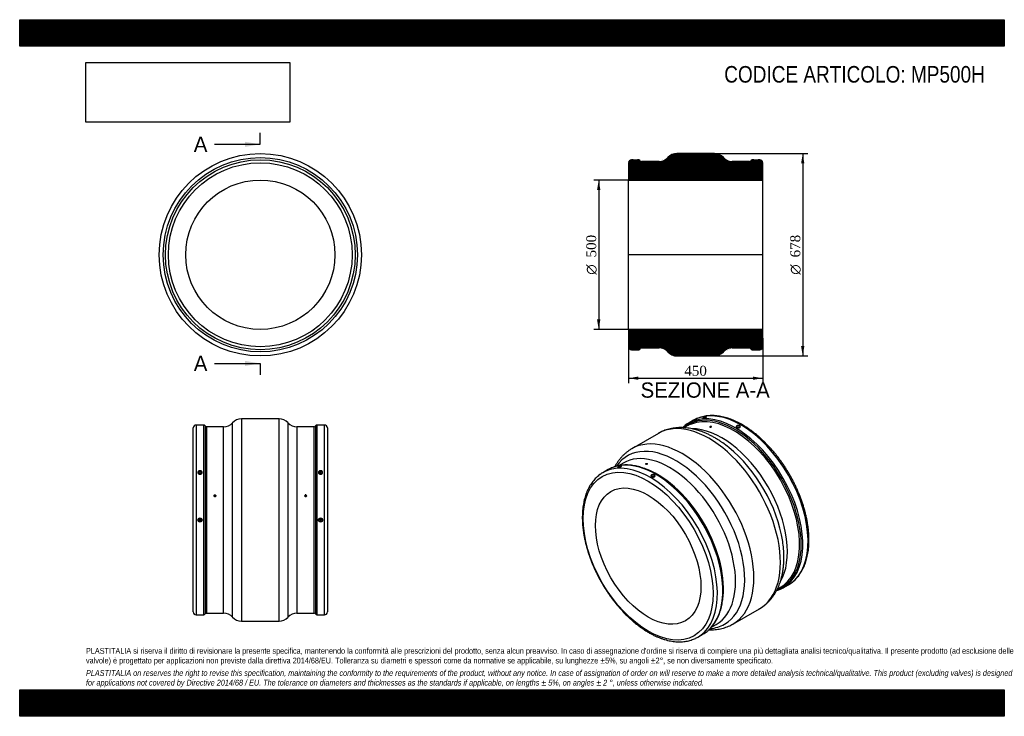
# Model space of a CAD drawing. Header units: millimetres. Extents: x 0 to 3300, y 0 to 2333.
import ezdxf
from ezdxf.enums import TextEntityAlignment as Align
from ezdxf.lldxf.tags import DXFTag

# ---------------------------------------------------------------- set-up
doc = ezdxf.new("R2010")
doc.units = ezdxf.units.MM
doc.header["$LTSCALE"] = 11.111111
for name, color, linetype in [('Default', 7, 'Continuous'), ('DV4_Default', 7, 'Continuous'), ('MP500H', 7, 'Continuous')]:
    doc.layers.add(name, color=color, linetype=linetype)
doc.styles.add('SEACAD_Solid_Edge_ANSI', font='seans.ttf')
doc.styles.add('SEACAD_Solid_Edge_ANSI1_Symbols', font='semeca1.ttf')
doc.styles.add('SEACAD_Times_New_Roman', font='times.ttf')
tags = doc.linetypes.add('CENTER2', pattern=[28.575, 19.05, -3.175, 3.175, -3.175]).pattern_tags.tags
tags[10:11] = [DXFTag(74, 4), DXFTag(75, 0), DXFTag(340, '0'), DXFTag(46, 0.0), DXFTag(50, 0.0), DXFTag(44, 0.0), DXFTag(45, 0.0)]
tags[8:9] = [DXFTag(74, 4), DXFTag(75, 0), DXFTag(340, '0'), DXFTag(46, 0.0), DXFTag(50, 0.0), DXFTag(44, 0.0), DXFTag(45, 0.0)]
tags[6:7] = [DXFTag(74, 4), DXFTag(75, 0), DXFTag(340, '0'), DXFTag(46, 0.0), DXFTag(50, 0.0), DXFTag(44, 0.0), DXFTag(45, 0.0)]
tags[4:5] = [DXFTag(74, 4), DXFTag(75, 0), DXFTag(340, '0'), DXFTag(46, 0.0), DXFTag(50, 0.0), DXFTag(44, 0.0), DXFTag(45, 0.0)]
doc.dimstyles.new('ANSImm', dxfattribs={"dimtxt": 33.333333, "dimasz": 33.333333, "dimexe": 16.666667, "dimexo": 0, "dimgap": 8.333333, "dimtad": 1, "dimdsep": 46, "dimtxsty": 'SEACAD_Times_New_Roman', "dimblk1": '_SE_FILLED', "dimblk2": '_SE_FILLED', "dimsah": 1, "dimcen": 16.666667, "dimazin": 0, "dimtfac": 0.85, "dimtdec": 3, "dimtofl": 0, "dimtmove": 0, "dimatfit": 3, "dimfxl": 1, "dimarcsym": 0})
picture_1 = doc.add_image_def('image1.jpg', size_in_pixel=(4302, 1260))

# ---------------------------------------------------------------- blocks, each defined once
blk = doc.blocks.new('SE')
at = {"layer": 'MP500H', "color": 7, "linetype": 'Continuous'}
for radius in [339, 325.5, 318, 308, 250]:
    blk.add_circle((806.4, 1546), radius, dxfattribs=at)
blk = doc.blocks.new('SE1')
at = {"layer": 'MP500H', "color": 7, "linetype": 'Continuous'}
for p, q in [((2258.5, 991.5), (2240.9, 981.3)), ((2237.4, 972.4), (2227.2, 966.5)), ((2312.9, 969.3), (2312.9, 968.8)), ((2318.8, 970), (2318.7, 970.5)), ((2406.3, 967.8), (2406.3, 966.6)), ((2410.3, 966.6), (2410.3, 967.8)), ((2140.5, 947.6), (2051.5, 896.2)), ((1972.7, 826.5), (1954.5, 816)), ((2022.7, 848.4), (2006.9, 839.3)), ((2097.9, 845.2), (2098, 844.7)), ((2103.9, 845.9), (2103.8, 846.4)), ((2120.7, 802.9), (2120.7, 801.7)), ((2124.7, 801.7), (2124.7, 802.9)), ((2539.2, 426.1), (2549.4, 432)), ((2558.9, 430.5), (2576.5, 440.7)), ((2390.5, 309.1), (2479.5, 360.4)), ((2318.8, 298.8), (2334.7, 308)), ((2272.5, 265.2), (2290.7, 275.7))]:
    blk.add_line(p, q, dxfattribs=at)
for centre, major_axis, start_param, end_param in [((2399.9, 705.9), (-159, 275.4), 3.224516, 6.194553), ((2417.5, 716.1), (159, -275.4), 0.043308, 3.099845), ((2310, 654), (169.5, -293.6), 0, 3.141593), ((2396.6, 704), (-157.5, 272.8), 3.044952, 6.283185), ((2393.4, 702.2), (156, -270.2), 0.08366, 3.056523), ((2417.5, 716.1), (159, -275.4), 3.099845, 3.141593), ((2396.6, 704), (-157.5, 272.8), 0, 0.09662), ((2399.9, 705.9), (-159, 275.4), 0, 0.087267), ((2393.4, 702.2), (156, -270.2), 3.056523, 3.141593), ((2399.9, 705.9), (-159, 275.4), 6.194553, 6.283185), ((2352.4, 678.5), (-156, 270.2), 3.459296, 5.966728), ((2221, 602.7), (-169.5, 293.6), 3.141475, 6.283185), ((2199.8, 590.4), (162.8, -281.9), 0, 3.406578), ((2178.7, 578.2), (156, -270.2), 0, 3.141593), ((2221, 602.7), (-169.5, 293.6), 0, 0.000496), ((2331.2, 666.2), (-162.8, 281.9), -0.982448, -0.895825), ((2331.2, 666.2), (-162.8, 281.9), 4.116795, 5.300737), ((2113.5, 540.6), (-159, 275.4), 3.186142, 6.238662), ((2131.7, 551.1), (159, -275.4), 0.085401, 3.051022), ((2131.7, 551.1), (159, -275.4), 3.051022, 3.141593), ((2138.2, 554.9), (-156, 270.2), 3.763236, 5.65484), ((2113.5, 540.6), (-159, 275.4), 0, 0.044525), ((2113.5, 540.6), (-159, 275.4), 6.238662, 6.283185), ((2331.2, 666.2), (-162.8, 281.9), 4.029571, 4.116795), ((2399.9, 705.9), (-159, 275.4), 3.056021, 3.224516), ((2393.4, 702.2), (156, -270.2), 0, 0.08366), ((2417.5, 716.1), (159, -275.4), 0, 0.043308), ((2199.8, 590.4), (162.8, -281.9), 6.018871, 6.283185), ((2113.5, 540.6), (-159, 275.4), 3.097054, 3.186142), ((2131.7, 551.1), (159, -275.4), 0, 0.085401)]:
    blk.add_ellipse(centre, major_axis=major_axis, ratio=0.57735, start_param=start_param, end_param=end_param, dxfattribs=at)
for centre, major_axis in [((2408.3, 967.8), (-2, 0)), ((2106.4, 536.5), (154, -266.7)), ((2106.4, 536.5), (125, -216.5)), ((2122.7, 802.9), (2, 0))]:
    blk.add_ellipse(centre, major_axis=major_axis, ratio=0.57735, dxfattribs=at)
for points, knots in [([(2422.5, 976.3), (2420.7, 977.3), (2416, 980), (2407.6, 984.4), (2398, 989), (2388.3, 993.1), (2378.6, 996.7), (2369, 999.8), (2359.5, 1002.4), (2350.1, 1004.4), (2340.8, 1005.9), (2331.7, 1006.9), (2322.7, 1007.3), (2313.8, 1007.2), (2305.2, 1006.6), (2296.8, 1005.4), (2288.6, 1003.6), (2280.7, 1001.4), (2272.9, 998.6), (2268.4, 996.5), (2265.7, 995.3)], [0, 0, 0, 0, 0.030436, 0.088113, 0.145805, 0.203493, 0.261168, 0.318812, 0.376411, 0.433942, 0.491382, 0.548706, 0.605889, 0.662907, 0.71974, 0.776375, 0.83281, 0.889051, 0.945119, 1, 1, 1, 1]), ([(2291, 997.7), (2290.4, 997.7), (2289.5, 997.7), (2289.2, 998.2), (2289.9, 999), (2291.5, 1000.1), (2293.8, 1001.3), (2296.4, 1002.3), (2298.9, 1003.1), (2301, 1003.5), (2302.3, 1003.4), (2302.6, 1002.9), (2301.9, 1002), (2300.3, 1000.9), (2298.1, 999.8), (2295.4, 998.7), (2292.9, 998), (2291.5, 997.8), (2291, 997.7)], [0, 0, 0, 0, 0.062516, 0.125035, 0.18753, 0.249998, 0.312467, 0.374964, 0.437475, 0.499997, 0.56252, 0.625036, 0.687527, 0.75, 0.812478, 0.874966, 0.937483, 1, 1, 1, 1]), ([(2301.8, 1001.9), (2301.7, 1002), (2301.5, 1002.1), (2300.6, 1002.2), (2298.9, 1001.9), (2296.7, 1001.2), (2294.4, 1000.2), (2292.5, 999.3), (2291.2, 998.4), (2290.7, 997.9), (2290.7, 997.7)], [0.4127361, 0.4127361, 0.4127361, 0.4127361, 0.4460422, 0.5000022, 0.5539514, 0.6247888, 0.695814, 0.7499993, 0.8041771, 0.8752096, 0.8752096, 0.8752096, 0.8752096]), ([(2356.3, 915.9), (2353.6, 917.8), (2348.1, 921.6), (2338.5, 927.8), (2328.1, 933.9), (2317.6, 939.6), (2307.1, 944.8), (2296.5, 949.5), (2286, 953.7), (2275.4, 957.3), (2264.9, 960.3), (2254.4, 962.8), (2244, 964.8), (2233.8, 966.1), (2223.7, 966.9), (2213.7, 967.1), (2203.9, 966.7), (2194.3, 965.7), (2185, 964.2), (2175.9, 962.1), (2167, 959.6), (2158.4, 956.4), (2150.2, 952.8), (2144.1, 949.7), (2141.2, 947.9), (2140.5, 947.6)], [0, 0, 0, 0, 0.034346, 0.081505, 0.128711, 0.175952, 0.223202, 0.27043, 0.3176, 0.364669, 0.411588, 0.458304, 0.50476, 0.550901, 0.596679, 0.642053, 0.687, 0.731508, 0.775585, 0.819255, 0.862557, 0.905544, 0.948279, 0.990834, 1, 1, 1, 1]), ([(2227.2, 971.9), (2226.6, 971.4), (2224.6, 969.9), (2222.6, 968.2), (2221.2, 966.9)], [0, 0, 0, 0, 0.00516478, 0.01824248, 0.01824248, 0.01824248, 0.01824248]), ([(2313.7, 968.6), (2313.1, 968.8), (2312.8, 969.1), (2312.9, 969.7), (2313.2, 970.1), (2314.3, 970.7), (2315.1, 971), (2316.6, 971.2), (2317.4, 971.2), (2318.4, 971), (2318.8, 970.7), (2318.7, 970), (2318.4, 969.6), (2317.3, 969), (2316.5, 968.7), (2315, 968.5), (2314.2, 968.5), (2313.7, 968.6)], [0, 0, 0, 0, 0.125, 0.125, 0.25, 0.25, 0.375, 0.375, 0.5, 0.5, 0.625, 0.625, 0.75, 0.75, 0.875, 0.875, 1, 1, 1, 1]), ([(2318.8, 970), (2318.8, 970), (2318.8, 969.9), (2318.8, 969.6), (2318.5, 969.2), (2317.4, 968.5), (2316.6, 968.3), (2315.1, 968), (2314.3, 968.1), (2313.8, 968.2)], [0.6094339, 0.6094339, 0.6094339, 0.6094339, 0.625, 0.625, 0.75, 0.75, 0.875, 0.875, 1, 1, 1, 1]), ([(2413.3, 973.3), (2413.9, 972.9), (2415, 972), (2415.5, 970.4), (2415, 968.8), (2413.4, 967.4), (2411.1, 966.6), (2408.3, 966.3), (2405.6, 966.6), (2404, 967.2), (2402.7, 968), (2401.7, 968.9), (2401.2, 970.4), (2401.7, 972), (2403.3, 973.3), (2405.6, 974.2), (2408.3, 974.6), (2411.1, 974.3), (2412.6, 973.7), (2413.3, 973.3)], [0, 0, 0, 0, 0.062516, 0.125035, 0.18753, 0.249998, 0.312467, 0.374964, 0.437475, 0.499997, 0.5, 0.562533, 0.625047, 0.687536, 0.750008, 0.812484, 0.87497, 0.937485, 1, 1, 1, 1]), ([(2412.6, 972.1), (2412.1, 972.4), (2410.8, 972.9), (2408.3, 973.2), (2405.9, 972.9), (2404, 972.1), (2402.7, 971), (2402.1, 969.6), (2402.7, 968.2), (2403.6, 967.5), (2404.1, 967.2)], [0, 0, 0, 0, 0.0539544, 0.1247894, 0.1958145, 0.2500005, 0.3041775, 0.3752098, 0.4460422, 0.5000007, 0.5000007, 0.5000007, 0.5000007]), ([(2412.5, 967.1), (2412.5, 967.1), (2413, 967.4), (2414, 968.2), (2414.5, 969.6), (2414, 971.1), (2413.1, 971.8), (2412.6, 972.1)], [0.7468676, 0.7468676, 0.7468676, 0.7468676, 0.7500004, 0.8041774, 0.8752096, 0.946045, 1, 1, 1, 1]), ([(2583.7, 445.3), (2584.7, 445.9), (2587.6, 447.9), (2592.8, 452), (2598.9, 457.5), (2604.6, 463.4), (2610, 469.8), (2615.1, 476.6), (2619.7, 483.9), (2624.1, 491.6), (2628, 499.7), (2631.6, 508.2), (2634.7, 517.1), (2637.5, 526.4), (2639.8, 536), (2641.8, 546), (2643.3, 556.2), (2644.4, 566.8), (2645.1, 577.6), (2645.4, 588.7), (2645.2, 599.9), (2644.7, 611.4), (2643.7, 623.1), (2642.3, 635), (2640.5, 646.9), (2638.3, 659), (2635.7, 671.2), (2632.7, 683.5), (2629.3, 695.9), (2625.6, 708.2), (2621.4, 720.6), (2616.9, 733), (2612, 745.3), (2606.8, 757.6), (2601.3, 769.8), (2595.4, 781.9), (2589.2, 793.9), (2582.7, 805.8), (2575.9, 817.5), (2568.8, 829), (2561.4, 840.3), (2553.8, 851.4), (2546, 862.2), (2537.9, 872.8), (2529.6, 883.1), (2521, 893.1), (2512.3, 902.8), (2503.5, 912.1), (2494.4, 921.1), (2485.3, 929.8), (2476, 938), (2466.6, 945.9), (2457.1, 953.3), (2447.5, 960.3), (2437.9, 966.9), (2429.4, 972.2), (2424.6, 975), (2422.5, 976.3)], [0, 0, 0, 0, 0.007325, 0.025361, 0.043416, 0.061506, 0.079643, 0.097836, 0.11609, 0.134407, 0.152784, 0.171217, 0.1897, 0.208225, 0.226784, 0.24537, 0.263976, 0.282596, 0.301224, 0.319857, 0.33849, 0.357122, 0.37575, 0.394373, 0.41299, 0.431601, 0.450207, 0.468806, 0.487399, 0.505987, 0.524571, 0.543149, 0.561724, 0.580295, 0.598864, 0.61743, 0.635995, 0.654558, 0.673122, 0.691686, 0.71025, 0.728816, 0.747384, 0.765954, 0.784528, 0.803105, 0.821687, 0.840274, 0.858867, 0.877466, 0.896071, 0.914684, 0.933303, 0.95193, 0.970564, 0.989205, 1, 1, 1, 1]), ([(2051.4, 896.1), (2049.3, 894.9), (2045, 892.4), (2038.1, 887.5), (2031.1, 882), (2024.3, 875.9), (2018, 869.4), (2011.9, 862.5), (2006.2, 855.1), (2000.9, 847.2), (1997.1, 840.8), (1995.1, 837.1), (1994.5, 836.1)], [0, 0, 0, 0, 0.0328014, 0.0755836, 0.1183936, 0.1613101, 0.2044076, 0.2477542, 0.2914093, 0.3354209, 0.379824, 0.3945813, 0.3945813, 0.3945813, 0.3945813]), ([(2304.1, 284.8), (2304.1, 284.8), (2306.2, 286.3), (2310.3, 290), (2316.1, 295.6), (2321.5, 301.8), (2326.6, 308.4), (2331.4, 315.4), (2335.7, 322.9), (2339.8, 330.8), (2343.4, 339.1), (2346.6, 347.8), (2349.5, 356.8), (2351.9, 366.2), (2354, 376), (2355.6, 386), (2356.9, 396.4), (2357.7, 407), (2358.1, 417.9), (2358.1, 429), (2357.7, 440.4), (2356.8, 451.9), (2355.6, 463.7), (2354, 475.6), (2351.9, 487.6), (2349.5, 499.7), (2346.6, 511.9), (2343.4, 524.2), (2339.8, 536.6), (2335.8, 548.9), (2331.4, 561.3), (2326.7, 573.6), (2321.7, 585.9), (2316.3, 598.2), (2310.5, 610.4), (2304.4, 622.4), (2298.1, 634.3), (2291.4, 646.1), (2284.4, 657.7), (2277.2, 669.1), (2269.7, 680.3), (2262, 691.3), (2254, 702), (2245.8, 712.4), (2237.4, 722.6), (2228.8, 732.4), (2220, 741.9), (2211.1, 751.1), (2202, 759.9), (2192.8, 768.3), (2183.5, 776.4), (2174, 784), (2164.5, 791.2), (2155, 798), (2145.4, 804.3), (2135.7, 810.2), (2126.1, 815.6), (2116.5, 820.5), (2106.8, 825), (2097.3, 828.9), (2087.7, 832.3), (2078.3, 835.3), (2068.9, 837.6), (2059.7, 839.5), (2050.6, 840.9), (2041.6, 841.7), (2032.8, 841.9), (2024.2, 841.7), (2015.8, 840.9), (2007.5, 839.5), (1999.6, 837.7), (1993, 835.7), (1989.6, 834.4), (1988.3, 833.8)], [0, 0, 0, 0, 0.000063, 0.014262, 0.028473, 0.042702, 0.056954, 0.071231, 0.085534, 0.099862, 0.114213, 0.128585, 0.142974, 0.157377, 0.171791, 0.186214, 0.200642, 0.215074, 0.229508, 0.243942, 0.258376, 0.272808, 0.287239, 0.301667, 0.316094, 0.330517, 0.344939, 0.359358, 0.373775, 0.38819, 0.402603, 0.417015, 0.431425, 0.445834, 0.460242, 0.474649, 0.489056, 0.503462, 0.517869, 0.532276, 0.546683, 0.561091, 0.5755, 0.58991, 0.604321, 0.618734, 0.633148, 0.647565, 0.661984, 0.676405, 0.69083, 0.705256, 0.719686, 0.734118, 0.748553, 0.762991, 0.777431, 0.791872, 0.806314, 0.820756, 0.835195, 0.84963, 0.86406, 0.87848, 0.892888, 0.90728, 0.921654, 0.936006, 0.950334, 0.964635, 0.978909, 0.993158, 1, 1, 1, 1]), ([(2014.6, 836), (2013.9, 835.6), (2012.4, 834.8), (2009.8, 833.8), (2007.2, 833.1), (2005.2, 832.7), (2003.9, 832.8), (2003.5, 833.3), (2004.3, 834.1), (2005.9, 835.2), (2008.1, 836.3), (2010.7, 837.4), (2013.2, 838.2), (2015.3, 838.6), (2016.6, 838.5), (2017, 838), (2016.3, 837.1), (2015.2, 836.3), (2014.6, 836)], [0, 0, 0, 0, 0.062469, 0.124966, 0.187483, 0.249999, 0.312514, 0.375034, 0.437521, 0.499996, 0.562474, 0.624966, 0.687482, 0.750001, 0.812524, 0.875036, 0.93753, 1, 1, 1, 1]), ([(2016.1, 837), (2016.1, 837.1), (2015.8, 837.2), (2014.9, 837.2), (2013.3, 836.9), (2011, 836.3), (2008.7, 835.3), (2006.9, 834.3), (2005.5, 833.5), (2005.1, 833), (2005, 832.7)], [0.1627363, 0.1627363, 0.1627363, 0.1627363, 0.1960415, 0.2500003, 0.3039504, 0.3747887, 0.4458154, 0.5000027, 0.5541787, 0.6252099, 0.6252099, 0.6252099, 0.6252099]), ([(2103, 847), (2102.4, 847.1), (2101.7, 847.1), (2100.1, 846.9), (2099.3, 846.6), (2098.2, 846), (2097.9, 845.6), (2097.9, 845), (2098.2, 844.7), (2099.2, 844.4), (2100, 844.4), (2101.6, 844.6), (2102.3, 844.9), (2103.4, 845.5), (2103.8, 845.9), (2103.8, 846.6), (2103.5, 846.8), (2103, 847)], [0, 0, 0, 0, 0.125, 0.125, 0.25, 0.25, 0.375, 0.375, 0.5, 0.5, 0.625, 0.625, 0.75, 0.75, 0.875, 0.875, 1, 1, 1, 1]), ([(2098, 844.7), (2098, 844.4), (2098.3, 844.2), (2099.3, 843.9), (2100.1, 843.9), (2101.7, 844.2), (2102.4, 844.4), (2103.5, 845.1), (2103.9, 845.5), (2103.9, 845.8), (2103.9, 845.9), (2103.9, 845.9)], [0.3913468, 0.3913468, 0.3913468, 0.3913468, 0.5, 0.5, 0.625, 0.625, 0.75, 0.75, 0.875, 0.875, 0.8911211, 0.8911211, 0.8911211, 0.8911211]), ([(1947.2, 811.3), (1946.2, 810.7), (1943.3, 808.7), (1938.2, 804.6), (1932.1, 799.2), (1926.4, 793.3), (1921, 786.9), (1916, 780.1), (1911.3, 772.8), (1906.9, 765.1), (1903, 757), (1899.4, 748.4), (1896.3, 739.5), (1893.5, 730.3), (1891.2, 720.6), (1889.2, 710.7), (1887.7, 700.4), (1886.6, 689.9), (1885.9, 679.1), (1885.6, 668), (1885.8, 656.7), (1886.3, 645.2), (1887.3, 633.6), (1888.7, 621.7), (1890.5, 609.7), (1892.7, 597.6), (1895.3, 585.4), (1898.3, 573.2), (1901.7, 560.8), (1905.5, 548.5), (1909.6, 536.1), (1914.1, 523.7), (1919, 511.4), (1924.2, 499.1), (1929.7, 486.9), (1935.6, 474.8), (1941.8, 462.8), (1948.3, 450.9), (1955.1, 439.2), (1962.2, 427.7), (1969.6, 416.4), (1977.2, 405.3), (1985.1, 394.5), (1993.1, 383.9), (2001.5, 373.6), (2010, 363.6), (2018.7, 353.9), (2027.5, 344.5), (2036.6, 335.5), (2045.7, 326.9), (2055, 318.6), (2064.4, 310.8), (2073.9, 303.4), (2083.5, 296.3), (2093.1, 289.8), (2101.6, 284.4), (2106.4, 281.6), (2108.5, 280.4)], [0, 0, 0, 0, 0.006798, 0.024843, 0.042909, 0.061008, 0.079155, 0.097357, 0.115621, 0.133947, 0.152334, 0.170777, 0.18927, 0.207804, 0.226373, 0.244969, 0.263585, 0.282215, 0.300853, 0.319496, 0.338139, 0.356781, 0.375418, 0.394051, 0.412678, 0.4313, 0.449915, 0.468524, 0.487127, 0.505725, 0.524318, 0.542907, 0.561491, 0.580072, 0.598651, 0.617227, 0.635801, 0.654375, 0.672948, 0.691522, 0.710096, 0.728672, 0.74725, 0.76583, 0.784413, 0.803001, 0.821593, 0.84019, 0.858792, 0.877401, 0.896016, 0.914639, 0.933268, 0.951905, 0.970548, 0.989199, 1, 1, 1, 1]), ([(2117.7, 802.7), (2117.1, 803), (2116, 803.9), (2115.5, 805.5), (2116, 807), (2117.6, 808.4), (2119.9, 809.3), (2122.7, 809.6), (2125.4, 809.3), (2127, 808.7), (2128.3, 808), (2129.3, 807.1), (2129.9, 805.5), (2129.3, 803.9), (2127.8, 802.5), (2125.4, 801.6), (2122.7, 801.3), (2119.9, 801.7), (2118.4, 802.3), (2117.7, 802.7)], [0, 0, 0, 0, 0.062516, 0.125035, 0.18753, 0.249998, 0.312467, 0.374964, 0.437475, 0.499997, 0.5, 0.562533, 0.625047, 0.687536, 0.750008, 0.812484, 0.87497, 0.937485, 1, 1, 1, 1]), ([(2126.8, 802.2), (2126.9, 802.2), (2127.4, 802.5), (2128.3, 803.2), (2128.9, 804.7), (2128.3, 806.1), (2127, 807.2), (2125.1, 808), (2122.7, 808.3), (2120.2, 807.9), (2118.3, 807.1), (2117, 806.1), (2116.5, 804.7), (2117, 803.3), (2117.9, 802.5), (2118.4, 802.3)], [0.2468663, 0.2468663, 0.2468663, 0.2468663, 0.2500005, 0.3041775, 0.3752098, 0.4460422, 0.5000022, 0.5539514, 0.6247888, 0.6958143, 0.7500004, 0.8041774, 0.8752096, 0.946045, 1, 1, 1, 1]), ([(2479.4, 360.4), (2479.8, 360.7), (2482.7, 362.2), (2488.2, 365.8), (2495.4, 371), (2502.4, 376.8), (2509, 383), (2515.2, 389.7), (2521.1, 396.8), (2526.7, 404.3), (2531.9, 412.3), (2536.7, 420.7), (2541.1, 429.6), (2545, 438.8), (2548.6, 448.4), (2551.8, 458.5), (2554.5, 468.8), (2556.8, 479.5), (2558.6, 490.5), (2560, 501.8), (2560.9, 513.3), (2561.4, 525.1), (2561.4, 537.1), (2561, 549.2), (2560.5, 556.7), (2560.1, 561)], [0, 0, 0, 0, 0.005907, 0.04869, 0.091458, 0.134283, 0.177241, 0.220405, 0.26384, 0.307601, 0.351734, 0.396266, 0.441214, 0.486575, 0.532335, 0.578463, 0.62492, 0.671657, 0.718623, 0.765769, 0.813044, 0.860407, 0.90782, 0.95525, 1, 1, 1, 1]), ([(2536.6, 420.7), (2536.8, 420.8), (2539.4, 421.6), (2541.7, 422.5), (2544.2, 423.5)], [0.9389477, 0.9389477, 0.9389477, 0.9389477, 0.94474944, 1, 1, 1, 1]), ([(2310, 289.8), (2310.3, 289.8), (2313.9, 289.7), (2320.8, 289.7), (2330.5, 290.3), (2340, 291.4), (2349.3, 293.1), (2358.3, 295.4), (2367.1, 298.2), (2375.5, 301.5), (2383.5, 305.1), (2388, 307.7), (2390.5, 309.1)], [0.5550282, 0.5550282, 0.5550282, 0.5550282, 0.5598442, 0.6112471, 0.6621569, 0.7125691, 0.7624988, 0.8119797, 0.8610623, 0.9098112, 0.9583016, 1, 1, 1, 1]), ([(2108.5, 280.4), (2110.4, 279.3), (2115, 276.7), (2123.4, 272.3), (2133, 267.7), (2142.7, 263.6), (2152.4, 260), (2162, 256.9), (2171.5, 254.3), (2180.9, 252.2), (2190.2, 250.7), (2199.4, 249.8), (2208.4, 249.3), (2217.2, 249.4), (2225.8, 250.1), (2234.2, 251.3), (2242.4, 253), (2250.3, 255.3), (2257.9, 258), (2262.3, 260), (2264.8, 261.1)], [0, 0, 0, 0, 0.030552, 0.088447, 0.146357, 0.204265, 0.262157, 0.320021, 0.377837, 0.435586, 0.493244, 0.550786, 0.608185, 0.665419, 0.722468, 0.779318, 0.835966, 0.89242, 0.948701, 1, 1, 1, 1])]:
    blk.add_open_spline(points, degree=3, knots=knots, dxfattribs=at)
blk.add_open_spline([(2313.8, 968.2), (2313.3, 968.3), (2313, 968.5), (2312.9, 968.8)], degree=3, dxfattribs=at)
blk = doc.blocks.new('SE2')
at = {"layer": 'MP500H', "color": 7, "linetype": 'Continuous'}
for p, q in [((743.4, 996.7), (743.4, 318.7)), ((869.3, 996.7), (743.4, 996.7)), ((869.3, 318.7), (869.3, 996.7)), ((581.4, 349.7), (581.4, 965.7)), ((591.4, 975.7), (591.4, 339.7)), ((617.2, 975.7), (591.4, 975.7)), ((617.2, 339.7), (617.2, 975.7)), ((621.8, 972.7), (621.8, 342.7)), ((626.4, 969.7), (626.4, 345.7)), ((683.5, 969.7), (626.4, 969.7)), ((683.5, 345.7), (683.5, 969.7)), ((713.5, 332.2), (713.5, 983.2)), ((899.2, 983.2), (899.2, 332.2)), ((929.2, 969.7), (929.2, 345.7)), ((987.2, 969.7), (929.2, 969.7)), ((987.2, 345.7), (987.2, 969.7)), ((991.8, 972.7), (991.8, 342.7)), ((996.4, 975.7), (996.4, 339.7)), ((1021.4, 975.7), (996.4, 975.7)), ((1021.4, 339.7), (1021.4, 975.7)), ((1031.4, 965.7), (1031.4, 349.7)), ((602.4, 815.1), (602.4, 811.3)), ((606.4, 811.3), (606.4, 815.1)), ((1006.4, 815.1), (1006.4, 811.3)), ((1010.4, 811.3), (1010.4, 815.1)), ((651.4, 738.6), (651.4, 738.4)), ((657.4, 738.4), (657.4, 738.6)), ((955.4, 738.6), (955.4, 738.4)), ((961.4, 738.4), (961.4, 738.6)), ((591.4, 339.7), (617.2, 339.7)), ((626.4, 345.7), (683.5, 345.7)), ((929.2, 345.7), (987.2, 345.7)), ((996.4, 339.7), (1021.4, 339.7)), ((743.4, 318.7), (869.3, 318.7))]:
    blk.add_line(p, q, dxfattribs=at)
for centre, radius in [((604.4, 657.7), 7), ((604.4, 657.7), 6), ((1008.4, 657.7), 7), ((1008.4, 657.7), 6), ((604.4, 657.7), 2), ((1008.4, 657.7), 2)]:
    blk.add_circle(centre, radius, dxfattribs=at)
for centre, radius, start, end in [((743.4, 956.7), 40, 90, 138.5092), ((869.3, 956.7), 40, 41.4908, 90), ((591.4, 965.7), 10, 90, 180), ((617.2, 970.7), 5, 23.5782, 90), ((626.4, 974.7), 5, 203.5782, 270), ((683.5, 1009.7), 40, 270, 318.5092), ((929.2, 1009.7), 40, 221.4908, 270), ((987.2, 974.7), 5, 270, 336.4218), ((996.4, 970.7), 5, 90, 156.4218), ((1021.4, 965.7), 10, 0, 90), ((591.4, 349.7), 10, 180, 270), ((617.2, 344.7), 5, 270, 336.4218), ((626.4, 340.7), 5, 90, 156.4218), ((683.5, 305.7), 40, 41.4908, 90), ((743.4, 358.7), 40, 221.4908, 270), ((869.3, 358.7), 40, 270, 318.5092), ((929.2, 305.7), 40, 90, 138.5092), ((987.2, 340.7), 5, 23.5782, 90), ((996.4, 344.7), 5, 203.5782, 270), ((1021.4, 349.7), 10, 270, 0)]:
    blk.add_arc(centre, radius, start, end, dxfattribs=at)
for centre, start_param, end_param in [((604.4, 809.2), 1.910633, 2.400085), ((604.4, 809.2), 0.7384, 1.230959), ((1008.4, 809.2), 1.910633, 2.403519), ((1008.4, 809.2), 0.740364, 1.230959)]:
    blk.add_ellipse(centre, major_axis=(6, 0), ratio=0.866025, start_param=start_param, end_param=end_param, dxfattribs=at)
for centre in [(604.4, 815.1), (1008.4, 815.1)]:
    blk.add_ellipse(centre, major_axis=(2, 0), ratio=0.866025, dxfattribs=at)
for points, knots in [([(604.4, 810.6), (603.4, 810.6), (601.6, 810.9), (599.3, 812.3), (597.7, 814.3), (597.2, 816.7), (597.7, 819.1), (599.3, 821.1), (601.6, 822.4), (604.4, 822.9), (607.1, 822.4), (609.4, 821.1), (611, 819.1), (611.5, 816.7), (611, 814.3), (609.4, 812.3), (607.1, 810.9), (605.3, 810.6), (604.4, 810.6)], [0, 0, 0, 0, 0.062469, 0.124966, 0.187483, 0.249999, 0.312514, 0.375034, 0.437521, 0.499996, 0.562474, 0.624966, 0.687482, 0.750001, 0.812524, 0.875036, 0.93753, 1, 1, 1, 1]), ([(604.4, 811), (605, 811), (606.6, 811.2), (608.7, 812.4), (610.1, 814.2), (610.5, 816.2), (610.1, 818.1), (608.7, 820), (606.6, 821.1), (604.4, 821.5), (602.1, 821.1), (600, 820), (598.6, 818.1), (598.2, 816.2), (598.6, 814.2), (600, 812.4), (602.1, 811.2), (603.7, 811), (604.4, 811)], [0, 0, 0, 0, 0.054182, 0.125211, 0.196042, 0.25, 0.30395, 0.374789, 0.445815, 0.500003, 0.554179, 0.62521, 0.696041, 0.75, 0.80395, 0.874788, 0.945818, 1, 1, 1, 1]), ([(1001.4, 816.7), (1001.4, 817.5), (1001.7, 819.1), (1003.3, 821.1), (1005.6, 822.4), (1008.4, 822.9), (1011.1, 822.4), (1013.4, 821.1), (1015, 819.1), (1015.5, 816.7), (1015, 814.3), (1013.4, 812.3), (1011.1, 810.9), (1008.4, 810.4), (1005.6, 810.9), (1003.3, 812.3), (1001.7, 814.3), (1001.4, 815.9), (1001.4, 816.7)], [0, 0, 0, 0, 0.062516, 0.125035, 0.18753, 0.249998, 0.312467, 0.374964, 0.437475, 0.499997, 0.56252, 0.625036, 0.687527, 0.75, 0.812478, 0.874966, 0.937483, 1, 1, 1, 1]), ([(1002.4, 816.2), (1002.4, 815.6), (1002.6, 814.2), (1004, 812.4), (1006.1, 811.2), (1008.4, 810.9), (1010.6, 811.2), (1012.7, 812.4), (1014.1, 814.2), (1014.5, 816.2), (1014.1, 818.1), (1012.7, 820), (1010.6, 821.1), (1008.4, 821.5), (1006.1, 821.1), (1004, 820), (1002.6, 818.1), (1002.4, 816.8), (1002.4, 816.2)], [0, 0, 0, 0, 0.053954, 0.124789, 0.195814, 0.250001, 0.304178, 0.37521, 0.446042, 0.500002, 0.553951, 0.624789, 0.695814, 0.749999, 0.804177, 0.87521, 0.946045, 1, 1, 1, 1]), ([(657.4, 738.6), (657.4, 739.3), (657, 740.1), (655.9, 741.2), (655.1, 741.5), (653.6, 741.5), (652.8, 741.2), (651.7, 740.1), (651.4, 739.3), (651.4, 737.8), (651.7, 737.1), (652.8, 736), (653.6, 735.7), (655.1, 735.7), (655.9, 736), (657, 737.1), (657.4, 737.8), (657.4, 738.6)], [0, 0, 0, 0, 0.125, 0.125, 0.25, 0.25, 0.375, 0.375, 0.5, 0.5, 0.625, 0.625, 0.75, 0.75, 0.875, 0.875, 1, 1, 1, 1]), ([(651.4, 738.4), (651.4, 737.7), (651.7, 736.9), (652.8, 735.9), (653.6, 735.5), (655.1, 735.5), (655.9, 735.9), (657, 736.9), (657.4, 737.7), (657.4, 738.4)], [0.500099, 0.500099, 0.500099, 0.500099, 0.625, 0.625, 0.75, 0.75, 0.875, 0.875, 1, 1, 1, 1]), ([(955.4, 738.6), (955.4, 739.3), (955.7, 740.1), (956.8, 741.2), (957.6, 741.5), (959.1, 741.5), (959.9, 741.2), (961, 740.1), (961.4, 739.3), (961.4, 737.8), (961, 737.1), (959.9, 736), (959.1, 735.7), (957.6, 735.7), (956.8, 736), (955.7, 737.1), (955.4, 737.8), (955.4, 738.6)], [0, 0, 0, 0, 0.125, 0.125, 0.25, 0.25, 0.375, 0.375, 0.5, 0.5, 0.625, 0.625, 0.75, 0.75, 0.875, 0.875, 1, 1, 1, 1]), ([(961.4, 738.4), (961.4, 737.7), (961, 736.9), (959.9, 735.9), (959.1, 735.5), (957.6, 735.5), (956.8, 735.9), (955.7, 736.9), (955.4, 737.7), (955.4, 738.4)], [0.500099, 0.500099, 0.500099, 0.500099, 0.625, 0.625, 0.75, 0.75, 0.875, 0.875, 1, 1, 1, 1])]:
    blk.add_open_spline(points, degree=3, knots=knots, dxfattribs=at)
blk = doc.blocks.new('SE4')
at = {"color": 7, "linetype": 'Continuous', "style": 'SEACAD_Solid_Edge_ANSI'}
blk.add_text('A', height=51.1, dxfattribs=at).set_placement((583.5, 1941.5), align=Align.TOP_LEFT)
blk = doc.blocks.new('SE5')
at = {"color": 7, "linetype": 'Continuous', "style": 'SEACAD_Solid_Edge_ANSI'}
blk.add_text('A', height=51.1, dxfattribs=at).set_placement((583.5, 1207.5), align=Align.TOP_LEFT)
blk = doc.blocks.new('SEANNOT_GROUP')
at = {"linetype": 'Continuous'}
blk.add_hatch(color=7, dxfattribs=at).paths.add_polyline_path([(755.2, 1907.4), (806.4, 1915.9), (755.2, 1924.4)])
at = {"color": 7, "linetype": 'Continuous'}
blk.add_lwpolyline([(653, 1915.9), (806.4, 1915.9)], dxfattribs=at)
blk = doc.blocks.new('SEANNOT_GROUP1')
at = {"linetype": 'Continuous'}
blk.add_hatch(color=7, dxfattribs=at).paths.add_polyline_path([(755.2, 1173.5), (806.4, 1182), (755.2, 1190.5)])
at = {"color": 7, "linetype": 'Continuous'}
blk.add_lwpolyline([(653, 1182), (806.4, 1182)], dxfattribs=at)
blk = doc.blocks.new('SE3')
at = {"layer": 'Default', "color": 7, "linetype": 'CENTER2'}
for p, q in [((806.4, 1915.9), (806.4, 1954.2)), ((806.4, 1182), (806.4, 1143.7))]:
    blk.add_line(p, q, dxfattribs=at)
at = {"layer": 'Default', "color": 7, "linetype": 'CENTER2', "const_width": 0.0001}
blk.add_lwpolyline([(806.4, 1915.9), (806.4, 1182)], dxfattribs=at)
at = {"layer": 'Default'}
for name in ['SE4', 'SEANNOT_GROUP', 'SE5', 'SEANNOT_GROUP1']:
    blk.add_blockref(name, (0, 0), dxfattribs=at)
blk = doc.blocks.new('SE6')
at = {"layer": 'MP500H', "linetype": 'Continuous'}
h = blk.add_hatch(dxfattribs=at)
h.set_pattern_fill('LINE', scale=0.629921, angle=45, style=0)
edge = h.paths.add_edge_path()
edge.add_line((2075.5, 1864), (2070.5, 1864))
edge.add_line((2070.5, 1864), (2069.5, 1863))
edge.add_line((2069.5, 1863), (2069.5, 1849))
edge.add_line((2069.5, 1849), (2065.5, 1849))
edge.add_line((2065.5, 1849), (2065.5, 1860.8))
edge.add_line((2065.5, 1860.8), (2061.5, 1860.8))
edge.add_line((2061.5, 1860.8), (2061.5, 1849))
edge.add_line((2061.5, 1849), (2057.5, 1849))
edge.add_line((2057.5, 1849), (2057.5, 1863))
edge.add_line((2057.5, 1863), (2056.5, 1864))
edge.add_line((2056.5, 1864), (2050.5, 1864))
edge.add_arc((2050.5, 1854), 10, 90, 180)
edge.add_line((2040.5, 1854), (2040.5, 1796))
edge.add_line((2040.5, 1796), (2490.5, 1796))
edge.add_line((2490.5, 1796), (2490.5, 1854))
edge.add_arc((2480.5, 1854), 10, 0, 90)
edge.add_line((2480.5, 1864), (2474.5, 1864))
edge.add_line((2474.5, 1864), (2473.5, 1863))
edge.add_line((2473.5, 1863), (2473.5, 1849))
edge.add_line((2473.5, 1849), (2469.5, 1849))
edge.add_line((2469.5, 1849), (2469.5, 1860.8))
edge.add_line((2469.5, 1860.8), (2465.5, 1860.8))
edge.add_line((2465.5, 1860.8), (2465.5, 1849))
edge.add_line((2465.5, 1849), (2461.5, 1849))
edge.add_line((2461.5, 1849), (2461.5, 1863))
edge.add_line((2461.5, 1863), (2460.5, 1864))
edge.add_line((2460.5, 1864), (2454.7, 1864))
edge.add_arc((2454.7, 1859), 5, 90, 156.4218)
edge.add_arc((2445.5, 1863), 5, 270, 336.4218, ccw=False)
edge.add_line((2445.5, 1858), (2388.3, 1858))
edge.add_arc((2388.3, 1898), 40, 221.4908, 270, ccw=False)
edge.add_arc((2328.4, 1845), 40, 41.4908, 90)
edge.add_line((2328.4, 1885), (2202.6, 1885))
edge.add_arc((2202.6, 1845), 40, 90, 138.5092)
edge.add_arc((2142.7, 1898), 40, 270, 318.5092, ccw=False)
edge.add_line((2142.7, 1858), (2084.7, 1858))
edge.add_arc((2084.7, 1863), 5, 203.5782, 270, ccw=False)
edge.add_arc((2075.5, 1859), 5, 23.5782, 90)
h = blk.add_hatch(dxfattribs=at)
h.set_pattern_fill('LINE', scale=0.629921, angle=45, style=0)
edge = h.paths.add_edge_path()
edge.add_line((2454.7, 1228), (2480.5, 1228))
edge.add_arc((2480.5, 1238), 10, 270, 360)
edge.add_line((2490.5, 1238), (2490.5, 1296))
edge.add_line((2490.5, 1296), (2040.5, 1296))
edge.add_line((2040.5, 1296), (2040.5, 1238))
edge.add_arc((2050.5, 1238), 10, 180, 270)
edge.add_line((2050.5, 1228), (2075.5, 1228))
edge.add_arc((2075.5, 1233), 5, 270, 336.4218)
edge.add_arc((2084.7, 1229), 5, 90, 156.4218, ccw=False)
edge.add_line((2084.7, 1234), (2142.7, 1234))
edge.add_arc((2142.7, 1194), 40, 41.4908, 90, ccw=False)
edge.add_arc((2202.6, 1247), 40, 221.4908, 270)
edge.add_line((2202.6, 1207), (2328.4, 1207))
edge.add_arc((2328.4, 1247), 40, 270, 318.5092)
edge.add_arc((2388.3, 1194), 40, 90, 138.5092, ccw=False)
edge.add_line((2388.3, 1234), (2445.5, 1234))
edge.add_arc((2445.5, 1229), 5, 23.5782, 90, ccw=False)
edge.add_arc((2454.7, 1233), 5, 203.5782, 270)
at = {"layer": 'DV4_Default', "color": 7, "linetype": 'CENTER2'}
blk.add_line((2492.3, 1546), (2038.8, 1546), dxfattribs=at)
at = {"layer": 'MP500H', "color": 7, "linetype": 'Continuous'}
for p, q in [((2328.4, 1885), (2202.6, 1885)), ((2040.5, 1854), (2040.5, 1796)), ((2056.5, 1864), (2050.5, 1864)), ((2056.5, 1864), (2057.5, 1863)), ((2057.5, 1863), (2057.5, 1849)), ((2057.5, 1849), (2061.5, 1849)), ((2065.5, 1860.8), (2061.5, 1860.8)), ((2061.5, 1860.8), (2061.5, 1849)), ((2065.5, 1849), (2065.5, 1860.8)), ((2065.5, 1849), (2069.5, 1849)), ((2069.5, 1863), (2070.5, 1864)), ((2069.5, 1849), (2069.5, 1863)), ((2075.5, 1864), (2070.5, 1864)), ((2142.7, 1858), (2084.7, 1858)), ((2445.5, 1858), (2388.3, 1858)), ((2460.5, 1864), (2454.7, 1864)), ((2460.5, 1864), (2461.5, 1863)), ((2461.5, 1863), (2461.5, 1849)), ((2461.5, 1849), (2465.5, 1849)), ((2465.5, 1860.8), (2465.5, 1849)), ((2469.5, 1860.8), (2465.5, 1860.8)), ((2469.5, 1849), (2469.5, 1860.8)), ((2469.5, 1849), (2473.5, 1849)), ((2473.5, 1863), (2474.5, 1864)), ((2473.5, 1849), (2473.5, 1863)), ((2480.5, 1864), (2474.5, 1864)), ((2490.5, 1796), (2490.5, 1854)), ((2040.5, 1296), (2040.5, 1796)), ((2040.5, 1796), (2490.5, 1796)), ((2490.5, 1296), (2490.5, 1796)), ((2490.5, 1296), (2040.5, 1296)), ((2040.5, 1296), (2040.5, 1238)), ((2490.5, 1238), (2490.5, 1296)), ((2050.5, 1228), (2075.5, 1228)), ((2084.7, 1234), (2142.7, 1234)), ((2388.3, 1234), (2445.5, 1234)), ((2454.7, 1228), (2480.5, 1228)), ((2202.6, 1207), (2328.4, 1207))]:
    blk.add_line(p, q, dxfattribs=at)
for centre, radius, start, end in [((2202.6, 1845), 40, 90, 138.5092), ((2328.4, 1845), 40, 41.4908, 90), ((2050.5, 1854), 10, 90, 180), ((2063.5, 2182.1), 318.2, 268.7616, 271.2606), ((2063.5, 2194.9), 332, 268.9644, 268.9829), ((2063.5, 2194.9), 332, 269.0224, 271.0356), ((2075.5, 1859), 5, 23.5782, 90), ((2084.7, 1863), 5, 203.5782, 270), ((2142.7, 1898), 40, 270, 318.5092), ((2388.3, 1898), 40, 221.4908, 270), ((2445.5, 1863), 5, 270, 336.4218), ((2454.7, 1859), 5, 90, 156.4218), ((2467.5, 2182.1), 318.2, 268.7394, 271.2606), ((2467.5, 2195.7), 332.7, 268.9668, 271.0332), ((2480.5, 1854), 10, 0, 90), ((2050.5, 1238), 10, 180, 270), ((2075.5, 1233), 5, 270, 336.4218), ((2084.7, 1229), 5, 90, 156.4218), ((2142.7, 1194), 40, 41.4908, 90), ((2388.3, 1194), 40, 90, 138.5092), ((2445.5, 1229), 5, 23.5782, 90), ((2454.7, 1233), 5, 203.5782, 270), ((2480.5, 1238), 10, 270, 0), ((2202.6, 1247), 40, 221.4908, 270), ((2328.4, 1247), 40, 270, 318.5092)]:
    blk.add_arc(centre, radius, start, end, dxfattribs=at)
blk = doc.blocks.new('GDimGGroup')
at = {"layer": 'Default', "linetype": 'Continuous'}
for points in [[(2629.9, 1851.7), (2624.4, 1885), (2618.8, 1851.7)], [(2629.9, 1240.3), (2618.8, 1240.3), (2624.4, 1207)]]:
    blk.add_hatch(color=7, dxfattribs=at).paths.add_polyline_path(points)
at = {"layer": 'Default', "color": 7, "linetype": 'Continuous'}
for p, q in [((2328.4, 1885), (2641.1, 1885)), ((2624.4, 1885), (2624.4, 1207)), ((2328.4, 1207), (2641.1, 1207))]:
    blk.add_line(p, q, dxfattribs=at)
for s, height, style, p in [('678', 33.33, 'SEACAD_Times_New_Roman', (2582.7, 1537.1)), ('O', 33.3, 'SEACAD_Solid_Edge_ANSI1_Symbols', (2582.7, 1479.1))]:
    blk.add_text(s, height=height, rotation=90, dxfattribs=dict(at, style=style)).set_placement(p, align=Align.TOP_LEFT)
blk = doc.blocks.new('GDimGGroup1')
at = {"layer": 'Default', "linetype": 'Continuous'}
for points in [[(1935, 1762.7), (1946.2, 1762.7), (1940.6, 1796)], [(1935, 1329.3), (1940.6, 1296), (1946.2, 1329.3)]]:
    blk.add_hatch(color=7, dxfattribs=at).paths.add_polyline_path(points)
at = {"layer": 'Default', "color": 7, "linetype": 'Continuous'}
for p, q in [((2040.5, 1796), (1923.9, 1796)), ((1940.6, 1796), (1940.6, 1296)), ((2040.5, 1296), (1923.9, 1296))]:
    blk.add_line(p, q, dxfattribs=at)
for s, height, style, p in [('500', 33.33, 'SEACAD_Times_New_Roman', (1898.9, 1537.1)), ('O', 33.3, 'SEACAD_Solid_Edge_ANSI1_Symbols', (1898.9, 1479.1))]:
    blk.add_text(s, height=height, rotation=90, dxfattribs=dict(at, style=style)).set_placement(p, align=Align.TOP_LEFT)
blk = doc.blocks.new('DMBLK1')
at = {"layer": 'Default', "linetype": 'Continuous'}
for points in [[(2073.8, 1126.9), (2073.8, 1138), (2040.5, 1132.4)], [(2457.2, 1126.9), (2490.5, 1132.4), (2457.2, 1138)]]:
    blk.add_hatch(color=7, dxfattribs=at).paths.add_polyline_path(points)
at = {"layer": 'Default', "color": 7, "linetype": 'Continuous'}
for p, q in [((2040.5, 1267), (2040.5, 1115.8)), ((2490.5, 1267), (2490.5, 1115.8)), ((2040.5, 1132.4), (2490.5, 1132.4))]:
    blk.add_line(p, q, dxfattribs=at)
at = {"layer": 'Default', "color": 7, "linetype": 'Continuous', "style": 'SEACAD_Times_New_Roman'}
blk.add_text('450', height=33.33, dxfattribs=at).set_placement((2227.6, 1174.1), align=Align.TOP_LEFT)
blk = doc.blocks.new('_SE_FILLED')
at = {"color": 0}
blk.add_line((0, 0), (-1, 0), dxfattribs=at)
blk.add_solid([(0, 0), (-1, -0.1665), (-1, 0.1665), (0, 0)], dxfattribs=at)

msp = doc.modelspace()

# ---------------------------------------------------------------- hatches: boundary and pattern name
at = {"layer": 'Default', "linetype": 'Continuous'}
h = msp.add_hatch(dxfattribs=at)
h.set_pattern_fill('LINE', scale=0.629921, angle=45, style=0)
h.paths.add_polyline_path([(3300, 2244.444), (3300, 2333.333), (0, 2333.333), (0, 2244.444)])
for points in [[(3300, 2244.444), (3300, 2333.333), (0, 2333.333), (0, 2244.444)], [(3300, 0), (3300, 88.889), (0, 88.889), (0, 0)]]:
    msp.add_hatch(color=7, dxfattribs=at).paths.add_polyline_path(points)
h = msp.add_hatch(dxfattribs=at)
h.set_pattern_fill('LINE', scale=0.629921, angle=45, style=0)
h.paths.add_polyline_path([(3300, 0), (3300, 88.889), (0, 88.889), (0, 0)])

# ---------------------------------------------------------------- linework, layer by layer
at = {"layer": 'Default', "color": 7, "linetype": 'Continuous'}
for p, q in [((0, 2333.333), (3300, 2333.333)), ((0, 2244.444), (0, 2333.333)), ((3300, 2333.333), (3300, 2244.444)), ((3300, 2244.444), (0, 2244.444)), ((0, 88.889), (3300, 88.889)), ((0, 0), (0, 88.889)), ((3300, 88.889), (3300, 0)), ((3300, 0), (0, 0))]:
    msp.add_line(p, q, dxfattribs=at)

# ---------------------------------------------------------------- block references
at = {"layer": 'Default'}
for name in ['SE3', 'SE', 'SE6', 'GDimGGroup', 'GDimGGroup1', 'SE1', 'SE2']:
    msp.add_blockref(name, (0, 0), dxfattribs=at)

# ---------------------------------------------------------------- texts
at = {"layer": 'Default', "color": 7, "linetype": 'Continuous', "style": 'SEACAD_Solid_Edge_ANSI'}
msp.add_text('SEZIONE A-A', height=51.11111, dxfattribs=at).set_placement((2080.957, 1118.289), align=Align.TOP_LEFT)
at = {"layer": 'Default', "attachment_point": 1}
for s, insert, char_height, width in [('{\\fArial Narrow|b0||i0||c0|p34;\\C7;\\H55.55555556;\\W1.;CODICE ARTICOLO: MP500H}', (2361.336, 2178.15), 55.55556, 881.10663), ("{\\fArial Narrow|b0||i0||c0|p34;\\C7;\\H19.44444444;\\W1.;PLASTITALIA si riserva il diritto di revisionare la presente specifica, mantenendo la conformità alle prescrizioni del prodotto, senza alcun preavviso. In caso di assegnazione d'ordine si riserva di compiere una più dettagliata analisi tecnico/qualitativa. Il presente prodotto (ad esclusione delle \\P}{\\fArial Narrow|b0||i0||c0|p34;\\C7;\\H19.44444444;\\W1.;valvole) è progettato per applicazioni non previste dalla direttiva 2014/68/EU. Tolleranza su diametri e spessori come da normative se applicabile, su lunghezze ±5%, su angoli ±2°, se non diversamente specificato.\\P}{\\fArial Narrow|b0||i0||c0|p34;\\C7;\\H5.555555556;\\W1.;   \\P}{\\fArial Narrow|b0||i1||c0|p34;\\C7;\\H19.44444444;\\W1.;PLASTITALIA on reserves the right to revise this specification, maintaining the conformity to the requirements of the product, without any notice. In case of assignation of order on will reserve to make a more detailed analysis technical/qualitative. This product (excluding valves) is designed \\P}{\\fArial Narrow|b0||i1||c0|p34;\\C7;\\H19.44444444;\\W1.;for applications not covered by Directive 2014/68 / EU. The tolerance on diameters and thicknesses as the standards if applicable, on lengths ± 5%, on angles ± 2 °, unless otherwise indicated.\\P}", (222.222, 228.915), 19.444444, 2855.55556)]:
    msp.add_mtext(s, dxfattribs=dict(at, insert=insert, char_height=char_height, width=width))

# ---------------------------------------------------------------- dimensions: what is measured, and where the dimension line sits
at = {"layer": 'Default', "color": 7, "linetype": 'Continuous'}
dim = msp.add_linear_dim(base=(2040.504, 1132.426), p1=(2040.504, 1267.007), p2=(2490.504, 1267.007), angle=0, text='\\A1;<>', dimstyle='ANSImm', dxfattribs=at)
dim.commit()
dim.dimension.update_dxf_attribs({"geometry": 'DMBLK1', "text_midpoint": (2265.504, 1132.426), "dimtype": 161})

# ---------------------------------------------------------------- pictures from other files: only their frames are drawn
image = msp.add_image(picture_1, insert=(222.222, 1990.035), size_in_units=(682.857, 200))
image.dxf.flags = 7

doc.saveas('drawing.dxf')
